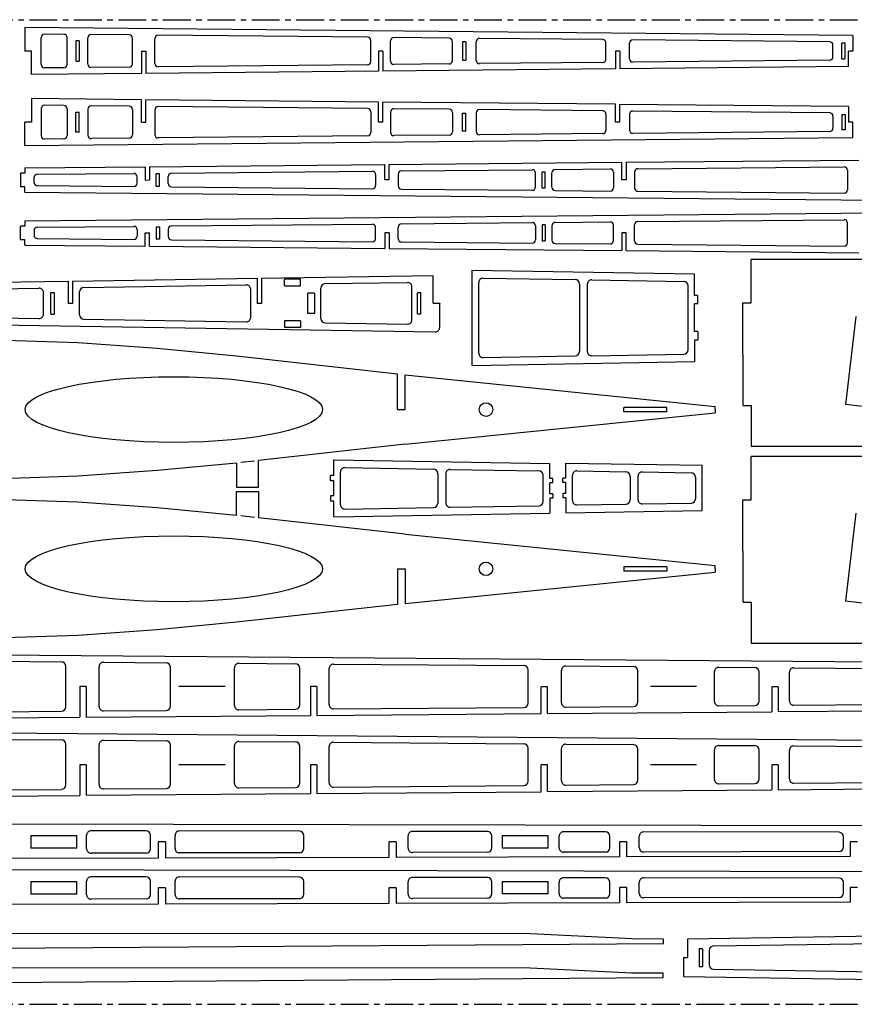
# Model space of a CAD drawing. Header units: millimetres. Extents: x 0 to 1000, y 0 to 450.
# Tile 2 of 3: x 260 to 641, y 0 to 450. Entities that reach past the tile are written whole.
import ezdxf

# ---------------------------------------------------------------- set-up
doc = ezdxf.new("R2010")
doc.units = ezdxf.units.MM
doc.linetypes.add('CENTERX2', pattern=[20.32, 12.7, -2.54, 2.54, -2.54])

msp = doc.modelspace()

# ---------------------------------------------------------------- linework, layer by layer
at = {"color": 7, "linetype": 'CENTERX2'}
for p, q in [((0, 450), (1000, 450)), ((0, 0), (1000, 0))]:
    msp.add_line(p, q, dxfattribs=at)
at = {"color": 7, "linetype": 'Continuous'}
for p, q in [((640.43, 442.79), (262.08, 446.48)), ((262.08, 446.48), (262.08, 435.68)), ((269.47, 429.47), (269.47, 441.89)), ((279.83, 443.3), (270.99, 443.39)), ((281.32, 429.56), (281.32, 441.8)), ((290.86, 429.68), (290.86, 441.68)), ((309.72, 443.01), (292.38, 443.18)), ((311.2, 429.85), (311.2, 441.51)), ((321.47, 429.98), (321.47, 441.38)), ((418.67, 441.95), (322.99, 442.88)), ((455.92, 441.59), (430.68, 441.84)), ((526.11, 440.91), (469.84, 441.45)), ((640.43, 442.79), (640.43, 435.68)), ((285.34, 440.31), (285.34, 431.05)), ((286.84, 440.31), (285.34, 440.31)), ((286.84, 440.31), (286.84, 431.05)), ((420.15, 430.91), (420.15, 440.45)), ((429.17, 431.02), (429.17, 440.34)), ((457.4, 431.27), (457.4, 440.09)), ((462.11, 439.82), (462.11, 431.54)), ((463.61, 439.82), (462.11, 439.82)), ((463.61, 439.82), (463.61, 431.54)), ((468.32, 431.41), (468.32, 439.95)), ((527.6, 431.95), (527.6, 439.41)), ((538.37, 432.09), (538.37, 439.27)), ((629.86, 439.9), (539.88, 440.77)), ((631.35, 432.96), (631.35, 438.4)), ((635.39, 432.12), (635.39, 439.24)), ((636.89, 439.24), (635.39, 439.24)), ((636.89, 432.12), (636.89, 439.24)), ((265.05, 435.68), (262.08, 435.68)), ((265.05, 424.91), (265.05, 435.68)), ((315.34, 435.68), (315.34, 425.4)), ((315.34, 435.68), (317.34, 435.68)), ((317.34, 435.68), (317.34, 425.42)), ((423.66, 435.68), (423.66, 426.46)), ((425.66, 435.68), (423.66, 435.68)), ((425.66, 435.68), (425.66, 426.48)), ((533.98, 435.68), (531.98, 435.68)), ((531.98, 435.68), (531.98, 427.51)), ((533.98, 435.68), (533.98, 427.53)), ((635.39, 432.12), (636.89, 432.12)), ((638.43, 428.55), (638.43, 435.68)), ((640.43, 435.68), (638.43, 435.68)), ((279.83, 428.06), (270.99, 427.97)), ((285.34, 431.05), (286.84, 431.05)), ((309.72, 428.35), (292.38, 428.18)), ((418.67, 429.41), (322.99, 428.48)), ((531.98, 427.51), (425.66, 426.48)), ((455.92, 429.77), (430.68, 429.52)), ((462.11, 431.54), (463.61, 431.54)), ((526.11, 430.45), (469.84, 429.91)), ((638.43, 428.55), (533.98, 427.53)), ((629.86, 431.46), (539.88, 430.59)), ((315.34, 425.4), (265.05, 424.91)), ((423.66, 426.46), (317.34, 425.42)), ((315.34, 413.43), (265.05, 413.92)), ((265.05, 413.92), (265.05, 403.15)), ((279.83, 410.78), (270.99, 410.86)), ((309.72, 410.48), (292.38, 410.65)), ((315.34, 403.15), (315.34, 413.43)), ((317.34, 403.15), (317.34, 413.41)), ((423.66, 412.38), (317.34, 413.41)), ((418.67, 409.42), (322.99, 410.36)), ((423.66, 403.15), (423.66, 412.38)), ((531.98, 411.32), (425.66, 412.36)), ((425.66, 403.15), (425.66, 412.36)), ((531.98, 403.15), (531.98, 411.32)), ((638.43, 410.29), (533.98, 411.3)), ((533.98, 403.15), (533.98, 411.3)), ((638.43, 410.29), (638.43, 403.15)), ((269.47, 409.36), (269.47, 396.94)), ((281.32, 409.28), (281.32, 397.03)), ((285.34, 407.78), (286.84, 407.78)), ((285.34, 398.52), (285.34, 407.78)), ((286.84, 398.52), (286.84, 407.78)), ((290.86, 409.15), (290.86, 397.15)), ((311.2, 408.98), (311.2, 397.32)), ((321.47, 408.86), (321.47, 397.45)), ((420.15, 407.92), (420.15, 398.38)), ((429.17, 407.81), (429.17, 398.5)), ((455.92, 409.06), (430.68, 409.31)), ((457.4, 407.56), (457.4, 398.74)), ((462.11, 407.29), (463.61, 407.29)), ((462.11, 399.01), (462.11, 407.29)), ((463.61, 399.01), (463.61, 407.29)), ((468.32, 407.43), (468.32, 398.88)), ((526.11, 408.38), (469.84, 408.93)), ((527.6, 406.88), (527.6, 399.42)), ((538.37, 406.75), (538.37, 399.56)), ((629.86, 407.37), (539.88, 408.25)), ((631.35, 405.87), (631.35, 400.43)), ((635.39, 406.71), (636.89, 406.71)), ((635.39, 406.71), (635.39, 399.59)), ((636.89, 406.71), (636.89, 399.59)), ((262.08, 392.36), (262.08, 403.15)), ((265.05, 403.15), (262.08, 403.15)), ((315.34, 403.15), (317.34, 403.15)), ((425.66, 403.15), (423.66, 403.15)), ((533.98, 403.15), (531.98, 403.15)), ((640.43, 403.15), (638.43, 403.15)), ((640.43, 396.04), (640.43, 403.15)), ((640.43, 396.04), (262.08, 392.36)), ((286.84, 398.52), (285.34, 398.52)), ((418.67, 396.88), (322.99, 395.95)), ((455.92, 397.24), (430.68, 397)), ((463.61, 399.01), (462.11, 399.01)), ((526.11, 397.93), (469.84, 397.38)), ((629.86, 398.93), (539.88, 398.06)), ((636.89, 399.59), (635.39, 399.59)), ((279.83, 395.53), (270.99, 395.44)), ((309.72, 395.82), (292.38, 395.65)), ((262.08, 382.27), (317.06, 382.79)), ((317.06, 382.79), (317.06, 376.73)), ((319.06, 382.81), (426.51, 383.82)), ((319.06, 382.81), (319.06, 376.74)), ((426.51, 376.74), (426.51, 383.82)), ((428.51, 383.83), (534.84, 384.83)), ((428.51, 376.74), (428.51, 383.83)), ((534.84, 376.74), (534.84, 384.83)), ((536.84, 384.85), (643.16, 385.85)), ((536.84, 384.85), (536.84, 376.74)), ((542.11, 381.9), (636.47, 382.78)), ((262.08, 379.83), (260.05, 379.83)), ((260.05, 379.83), (260.05, 373.65)), ((262.08, 382.27), (262.08, 379.83)), ((267.72, 379.33), (311.84, 379.74)), ((313.35, 375.23), (313.35, 378.24)), ((322.11, 373.92), (322.11, 379.55)), ((323.61, 379.55), (322.11, 379.55)), ((323.61, 373.92), (323.61, 379.55)), ((327.56, 375.07), (327.56, 378.4)), ((329.05, 379.9), (420.81, 380.76)), ((422.32, 379.26), (422.32, 374.21)), ((432.71, 379.39), (432.71, 374.09)), ((434.19, 380.89), (493.86, 381.45)), ((495.37, 373.53), (495.37, 379.95)), ((498.38, 380.42), (499.88, 380.42)), ((498.38, 373.06), (498.38, 380.42)), ((499.88, 373.06), (499.88, 380.42)), ((502.9, 373.43), (502.9, 380.04)), ((504.38, 381.54), (529.53, 381.78)), ((531.05, 380.28), (531.05, 373.19)), ((540.62, 380.4), (540.62, 373.07)), ((637.98, 381.28), (637.98, 372.19)), ((262.08, 373.65), (260.05, 373.65)), ((262.08, 371.2), (262.08, 373.65)), ((266.24, 375.65), (266.24, 377.83)), ((267.72, 374.15), (311.84, 373.73)), ((317.06, 376.73), (319.06, 376.74)), ((322.11, 373.92), (323.61, 373.92)), ((329.05, 373.57), (420.81, 372.71)), ((428.51, 376.74), (426.51, 376.74)), ((536.84, 376.74), (534.84, 376.74)), ((262.08, 371.2), (685.04, 367.23)), ((434.19, 372.59), (493.86, 372.03)), ((499.88, 373.06), (498.38, 373.06)), ((504.38, 371.93), (529.53, 371.69)), ((542.11, 371.57), (636.47, 370.69)), ((262.08, 358.09), (685.04, 362.05)), ((260.05, 349.46), (260.05, 355.64)), ((262.08, 355.64), (260.05, 355.64)), ((262.08, 358.09), (262.08, 355.64)), ((267.72, 355.14), (311.84, 355.55)), ((329.05, 355.72), (420.81, 356.58)), ((434.19, 356.7), (493.86, 357.26)), ((495.37, 355.76), (495.37, 349.34)), ((498.38, 356.23), (498.38, 348.87)), ((499.88, 356.23), (498.38, 356.23)), ((499.88, 356.23), (499.88, 348.87)), ((502.9, 355.86), (502.9, 349.24)), ((504.38, 357.36), (529.53, 357.6)), ((531.05, 349.01), (531.05, 356.1)), ((540.62, 348.89), (540.62, 356.21)), ((542.11, 357.71), (636.47, 358.6)), ((637.98, 348.01), (637.98, 357.1)), ((266.24, 353.64), (266.24, 351.46)), ((313.35, 354.05), (313.35, 351.05)), ((317.06, 352.56), (319.06, 352.55)), ((317.06, 346.5), (317.06, 352.56)), ((319.06, 346.48), (319.06, 352.55)), ((322.11, 355.37), (323.61, 355.37)), ((322.11, 355.37), (322.11, 349.74)), ((323.61, 355.37), (323.61, 349.74)), ((327.56, 354.22), (327.56, 350.89)), ((422.32, 350.03), (422.32, 355.08)), ((428.51, 352.55), (426.51, 352.55)), ((426.51, 352.55), (426.51, 345.47)), ((428.51, 352.55), (428.51, 345.45)), ((432.71, 349.9), (432.71, 355.2)), ((536.84, 352.55), (534.84, 352.55)), ((534.84, 352.55), (534.84, 344.46)), ((536.84, 344.44), (536.84, 352.55)), ((262.08, 349.46), (260.05, 349.46)), ((262.08, 347.01), (262.08, 349.46)), ((262.08, 347.01), (317.06, 346.5)), ((267.72, 349.96), (311.84, 349.55)), ((323.61, 349.74), (322.11, 349.74)), ((329.05, 349.39), (420.81, 348.53)), ((434.19, 348.4), (493.86, 347.84)), ((498.38, 348.87), (499.88, 348.87)), ((504.38, 347.74), (529.53, 347.51)), ((542.11, 347.39), (636.47, 346.51)), ((319.06, 346.48), (426.51, 345.47)), ((428.51, 345.45), (534.84, 344.46)), ((536.84, 344.44), (643.16, 343.44)), ((695.68, 340.37), (593.98, 340.37)), ((593.98, 320.57), (593.98, 340.37)), ((370.15, 331.91), (448.68, 333.14)), ((448.68, 320.38), (448.68, 333.14)), ((466.44, 335.48), (568.12, 333.8)), ((466.44, 292.03), (466.44, 335.48)), ((568.12, 323.93), (568.12, 333.8)), ((184.33, 329), (281.85, 330.53)), ((281.85, 330.53), (281.85, 320.24)), ((283.85, 330.56), (368.15, 331.88)), ((283.85, 330.56), (283.85, 320.24)), ((288.97, 327.64), (363.19, 328.8)), ((368.15, 331.88), (368.15, 320.24)), ((370.15, 331.91), (370.15, 320.24)), ((380.72, 328.38), (380.72, 331.38)), ((388.02, 331.38), (380.72, 331.38)), ((388.02, 328.38), (388.02, 331.38)), ((399.23, 329.36), (436.84, 329.95)), ((469.44, 297.61), (469.44, 329.9)), ((471.47, 331.9), (513.51, 331.2)), ((515.48, 329.2), (515.48, 298.31)), ((519.08, 329.08), (519.08, 298.43)), ((521.11, 331.08), (563.16, 330.38)), ((189.26, 326.08), (268.49, 327.32)), ((270.52, 315.43), (270.52, 325.32)), ((273.87, 315.46), (273.87, 325.29)), ((273.87, 325.29), (275.38, 325.29)), ((275.38, 325.29), (275.38, 315.46)), ((287, 315.11), (287, 325.64)), ((365.23, 313.95), (365.23, 326.8)), ((380.72, 328.38), (388.02, 328.38)), ((394.43, 325.05), (391.4, 325.05)), ((391.4, 315.7), (391.4, 325.05)), ((394.43, 325.05), (394.43, 315.7)), ((397.26, 313.39), (397.26, 327.36)), ((438.88, 312.8), (438.88, 327.95)), ((441.53, 315.56), (441.53, 325.19)), ((443.03, 325.19), (441.53, 325.19)), ((443.03, 315.56), (443.03, 325.19)), ((565.12, 299.13), (565.12, 328.38)), ((283.85, 320.24), (281.85, 320.24)), ((370.15, 320.24), (368.15, 320.24)), ((448.68, 320.38), (451.61, 320.38)), ((451.61, 320.38), (451.61, 320.24)), ((451.61, 309.34), (451.61, 320.24)), ((569.57, 323.93), (568.12, 323.93)), ((568.12, 307.42), (568.12, 320.09)), ((569.57, 320.09), (568.12, 320.09)), ((569.57, 320.09), (569.57, 323.93)), ((590.11, 320.57), (593.98, 320.57)), ((590.31, 273.72), (590.11, 320.57)), ((273.87, 315.46), (275.38, 315.46)), ((394.43, 315.7), (391.4, 315.7)), ((441.53, 315.56), (443.03, 315.56)), ((48.06, 313.62), (449.58, 307.34)), ((189.26, 314.67), (268.49, 313.43)), ((288.97, 313.11), (363.19, 311.95)), ((380.72, 312.38), (380.72, 309.38)), ((388.02, 312.38), (380.72, 312.38)), ((388.02, 312.38), (388.02, 309.38)), ((399.23, 311.39), (436.84, 310.8)), ((641.78, 314.4), (637.11, 274.17)), ((388.02, 309.38), (380.72, 309.38)), ((569.57, 307.42), (568.12, 307.42)), ((569.57, 307.42), (569.57, 303.58)), ((568.12, 303.58), (568.12, 293.71)), ((569.57, 303.58), (568.12, 303.58)), ((521.11, 296.43), (563.16, 297.13)), ((432.33, 288.03), (358.8, 296.22)), ((466.44, 292.03), (568.12, 293.71)), ((471.47, 295.61), (513.51, 296.31)), ((432.33, 271.79), (432.33, 288.03)), ((435.88, 271.79), (435.88, 287.64)), ((435.88, 287.64), (577.45, 273.29)), ((432.33, 271.79), (435.88, 271.79)), ((435.88, 255.95), (577.45, 270.29)), ((535.76, 270.81), (535.76, 272.81)), ((555.36, 272.81), (535.76, 272.81)), ((555.36, 270.81), (535.76, 270.81)), ((555.36, 270.81), (555.36, 272.81)), ((577.45, 271.79), (577.45, 273.29)), ((577.45, 271.79), (577.45, 270.29)), ((590.31, 273.72), (593.96, 273.72)), ((593.96, 273.72), (593.96, 255.04)), ((657.48, 271.81), (637.11, 274.17)), ((435.88, 255.95), (368.79, 248.48)), ((593.96, 255.04), (695.68, 255.04)), ((366.91, 248.27), (360.71, 247.58)), ((368.79, 236.4), (368.79, 248.48)), ((403.23, 248.86), (501.93, 247.23)), ((403.23, 241.62), (403.23, 248.86)), ((695.68, 250.43), (593.98, 250.43)), ((593.98, 230.63), (593.98, 250.43)), ((358.79, 247.37), (358.79, 236.4)), ((406.23, 228.34), (406.23, 243.28)), ((408.26, 245.28), (448.82, 244.61)), ((456.42, 244.48), (496.97, 243.81)), ((501.93, 240.27), (501.93, 247.23)), ((509.27, 240.47), (509.27, 247.37)), ((509.27, 247.37), (571.56, 246.34)), ((514.3, 243.79), (536.65, 243.42)), ((544.25, 243.29), (566.59, 242.92)), ((571.56, 225.67), (571.56, 246.34)), ((401.78, 239.25), (401.78, 241.62)), ((403.23, 241.62), (401.78, 241.62)), ((403.23, 239.25), (401.78, 239.25)), ((403.23, 232.37), (403.23, 239.25)), ((450.78, 242.61), (450.78, 229.02)), ((454.38, 242.48), (454.38, 229.14)), ((498.93, 229.81), (498.93, 241.81)), ((503.38, 240.27), (501.93, 240.27)), ((503.38, 238.31), (503.38, 240.27)), ((507.82, 238.51), (507.82, 240.47)), ((509.27, 240.47), (507.82, 240.47)), ((509.27, 238.51), (507.82, 238.51)), ((509.27, 233.5), (509.27, 238.51)), ((512.27, 230.22), (512.27, 241.79)), ((538.61, 241.42), (538.61, 230.59)), ((542.21, 241.29), (542.21, 230.72)), ((568.56, 240.92), (568.56, 231.09)), ((358.79, 236.4), (368.79, 236.4)), ((358.79, 234.42), (368.79, 234.42)), ((358.79, 223.44), (358.79, 234.42)), ((368.79, 234.42), (368.79, 222.33)), ((501.93, 233.31), (501.93, 238.31)), ((503.38, 238.31), (501.93, 238.31)), ((403.23, 232.37), (401.78, 232.37)), ((401.78, 232.37), (401.78, 230)), ((403.23, 230), (401.78, 230)), ((403.23, 222.76), (403.23, 230)), ((503.38, 233.31), (501.93, 233.31)), ((501.93, 231.35), (501.93, 224.4)), ((503.38, 231.35), (501.93, 231.35)), ((503.38, 233.31), (503.38, 231.35)), ((509.27, 233.5), (507.82, 233.5)), ((507.82, 233.5), (507.82, 231.55)), ((509.27, 231.55), (507.82, 231.55)), ((509.27, 231.55), (509.27, 224.64)), ((590.11, 230.63), (593.98, 230.63)), ((590.31, 183.78), (590.11, 230.63)), ((408.26, 226.34), (448.82, 227.02)), ((456.42, 227.14), (496.97, 227.81)), ((509.27, 224.64), (571.56, 225.67)), ((514.3, 228.22), (536.65, 228.59)), ((544.25, 228.72), (566.59, 229.09)), ((366.91, 222.54), (360.71, 223.23)), ((435.88, 214.87), (368.79, 222.33)), ((403.23, 222.76), (501.93, 224.4)), ((641.78, 224.46), (637.11, 184.23)), ((435.88, 214.87), (577.45, 200.53)), ((432.33, 199.02), (435.88, 199.02)), ((432.33, 199.02), (432.33, 182.78)), ((435.88, 199.02), (435.88, 183.18)), ((555.36, 200.01), (535.76, 200.01)), ((535.76, 200.01), (535.76, 198.01)), ((555.36, 198.01), (535.76, 198.01)), ((555.36, 200.01), (555.36, 198.01)), ((577.45, 199.03), (577.45, 200.53)), ((577.45, 199.03), (577.45, 197.53)), ((435.88, 183.18), (577.45, 197.53)), ((432.33, 182.78), (358.8, 174.6)), ((590.31, 183.78), (593.96, 183.78)), ((593.96, 183.78), (593.96, 165.1)), ((657.48, 181.87), (637.11, 184.23)), ((593.96, 165.1), (695.68, 165.1)), ((73.64, 161.2), (985.28, 153.7)), ((192.88, 157.22), (278.71, 156.52)), ((280.69, 135.94), (280.69, 154.52)), ((295.94, 136.1), (295.94, 154.36)), ((297.96, 156.36), (326.61, 156.12)), ((328.6, 136.34), (328.6, 154.12)), ((357.8, 136.61), (357.8, 153.85)), ((359.82, 155.85), (385.71, 155.64)), ((387.69, 136.82), (387.69, 153.64)), ((401.06, 136.97), (401.06, 153.49)), ((403.08, 155.49), (490.06, 154.78)), ((509.27, 154.62), (540.18, 154.36)), ((579.22, 154.04), (595.59, 153.91)), ((613.44, 153.76), (702.24, 153.03)), ((492.04, 137.68), (492.04, 152.78)), ((507.25, 137.84), (507.25, 152.62)), ((542.17, 138.09), (542.17, 152.36)), ((577.2, 138.42), (577.2, 152.04)), ((597.57, 138.55), (597.57, 151.91)), ((611.42, 138.7), (611.42, 151.76)), ((287.08, 145.19), (287.08, 131.18)), ((290.11, 145.19), (287.08, 145.19)), ((290.11, 145.19), (290.11, 131.21)), ((353.5, 145.21), (332.45, 145.21)), ((392.5, 145.18), (392.5, 132.03)), ((395.52, 145.18), (392.5, 145.18)), ((395.52, 145.18), (395.52, 132.05)), ((497.92, 132.88), (497.92, 145.16)), ((500.94, 145.16), (497.92, 145.16)), ((500.94, 132.9), (500.94, 145.16)), ((569, 145.18), (547.91, 145.18)), ((603.34, 145.14), (603.34, 133.72)), ((606.36, 145.14), (603.34, 145.14)), ((606.36, 145.14), (606.36, 133.75)), ((403.08, 134.97), (490.06, 135.68)), ((509.27, 135.84), (540.18, 136.09)), ((579.22, 136.42), (595.59, 136.55)), ((613.44, 136.7), (702.24, 137.43)), ((184.69, 130.36), (287.08, 131.18)), ((192.88, 133.24), (278.71, 133.94)), ((290.11, 131.21), (392.5, 132.03)), ((297.96, 134.1), (326.61, 134.34)), ((359.82, 134.61), (385.71, 134.82)), ((395.52, 132.05), (497.92, 132.88)), ((500.94, 132.9), (603.34, 133.72)), ((606.36, 133.75), (708.76, 134.57)), ((73.64, 125.51), (985.28, 118.01)), ((192.88, 121.53), (278.71, 120.82)), ((280.69, 100.25), (280.69, 118.82)), ((295.94, 100.41), (295.94, 118.66)), ((297.96, 120.66), (326.61, 120.43)), ((328.6, 100.64), (328.6, 118.43)), ((357.8, 100.91), (357.8, 118.15)), ((359.82, 120.15), (385.71, 119.94)), ((387.69, 101.13), (387.69, 117.94)), ((401.06, 101.27), (401.06, 117.8)), ((403.08, 119.8), (490.06, 119.08)), ((492.04, 101.99), (492.04, 117.08)), ((509.27, 118.92), (540.18, 118.67)), ((579.22, 118.35), (595.59, 118.21)), ((613.44, 118.07), (702.24, 117.34)), ((507.25, 102.15), (507.25, 116.92)), ((542.17, 102.4), (542.17, 116.67)), ((577.2, 102.72), (577.2, 116.35)), ((597.57, 102.86), (597.57, 116.21)), ((611.42, 103), (611.42, 116.07)), ((287.08, 109.5), (287.08, 95.49)), ((290.11, 109.49), (287.08, 109.5)), ((290.11, 109.49), (290.11, 95.51)), ((353.5, 109.52), (332.45, 109.52)), ((392.5, 109.48), (392.5, 96.34)), ((395.52, 109.48), (392.5, 109.48)), ((395.52, 109.48), (395.52, 96.36)), ((497.92, 97.18), (497.92, 109.47)), ((500.94, 109.47), (497.92, 109.47)), ((500.94, 97.21), (500.94, 109.47)), ((569, 109.49), (547.91, 109.49)), ((603.34, 109.45), (603.34, 98.03)), ((606.36, 109.45), (603.34, 109.45)), ((606.36, 109.45), (606.36, 98.05)), ((359.82, 98.91), (385.71, 99.13)), ((403.08, 99.27), (490.06, 99.99)), ((509.27, 100.15), (540.18, 100.4)), ((579.22, 100.72), (595.59, 100.86)), ((613.44, 101), (702.24, 101.73)), ((184.69, 94.67), (287.08, 95.49)), ((192.88, 97.54), (278.71, 98.25)), ((290.11, 95.51), (392.5, 96.34)), ((297.96, 98.41), (326.61, 98.64)), ((395.52, 96.36), (497.92, 97.18)), ((500.94, 97.21), (603.34, 98.03)), ((606.36, 98.05), (708.76, 98.87)), ((963.45, 80.92), (7.65, 82.89)), ((264.75, 77.2), (285.75, 77.2)), ((264.75, 77.2), (264.75, 71.4)), ((285.75, 71.4), (285.75, 77.2)), ((290.27, 71.08), (290.27, 77.3)), ((317.39, 79.25), (292.27, 79.3)), ((319.39, 71.13), (319.39, 77.25)), ((330.65, 71.17), (330.65, 77.22)), ((387.54, 79.11), (332.65, 79.22)), ((389.53, 71.28), (389.53, 77.11)), ((437.15, 71.39), (437.15, 77)), ((473.43, 78.93), (439.16, 79)), ((475.42, 71.46), (475.42, 76.93)), ((480.24, 77.18), (480.24, 71.42)), ((480.24, 77.18), (501.24, 77.18)), ((501.24, 71.42), (501.24, 77.18)), ((506.2, 71.53), (506.2, 76.86)), ((527.41, 78.82), (508.21, 78.86)), ((529.41, 71.57), (529.41, 76.82)), ((542.85, 71.6), (542.85, 76.78)), ((634.13, 78.6), (544.85, 78.78)), ((636.12, 71.79), (636.12, 76.6)), ((322.99, 74.3), (322.99, 66.83)), ((326.36, 74.3), (322.99, 74.3)), ((326.36, 74.3), (326.36, 66.84)), ((428.38, 74.3), (428.38, 67.09)), ((431.78, 74.3), (428.38, 74.3)), ((431.78, 74.3), (431.78, 67.1)), ((537.21, 74.31), (533.82, 74.31)), ((533.82, 74.31), (533.82, 67.35)), ((537.21, 67.36), (537.21, 74.31)), ((642.62, 74.31), (639.26, 74.31)), ((639.26, 74.31), (639.26, 67.62)), ((285.75, 71.4), (264.75, 71.4)), ((317.39, 69.13), (292.27, 69.08)), ((387.54, 69.28), (332.65, 69.17)), ((473.43, 69.46), (439.16, 69.39)), ((501.24, 71.42), (480.24, 71.42)), ((527.41, 69.57), (508.21, 69.53)), ((639.26, 67.62), (537.21, 67.36)), ((634.13, 69.79), (544.85, 69.6)), ((322.99, 66.83), (220.94, 66.57)), ((428.38, 67.09), (326.36, 66.84)), ((533.82, 67.35), (431.78, 67.1)), ((963.45, 59.92), (7.65, 61.89)), ((264.75, 56.2), (285.75, 56.2)), ((264.75, 56.2), (264.75, 50.4)), ((285.75, 50.4), (285.75, 56.2)), ((290.27, 50.08), (290.27, 56.3)), ((317.39, 58.25), (292.27, 58.3)), ((319.39, 50.13), (319.39, 56.25)), ((330.65, 50.17), (330.65, 56.22)), ((387.54, 58.11), (332.65, 58.22)), ((389.53, 50.28), (389.53, 56.11)), ((437.15, 50.39), (437.15, 56)), ((473.43, 57.93), (439.16, 58)), ((475.42, 50.46), (475.42, 55.93)), ((480.24, 56.18), (480.24, 50.42)), ((480.24, 56.18), (501.24, 56.18)), ((501.24, 50.42), (501.24, 56.18)), ((506.2, 50.53), (506.2, 55.86)), ((527.41, 57.82), (508.21, 57.86)), ((529.41, 50.57), (529.41, 55.82)), ((542.85, 50.6), (542.85, 55.78)), ((634.13, 57.6), (544.85, 57.78)), ((636.12, 50.79), (636.12, 55.6)), ((285.75, 50.4), (264.75, 50.4)), ((322.99, 53.3), (322.99, 45.83)), ((326.36, 53.3), (322.99, 53.3)), ((326.36, 53.3), (326.36, 45.84)), ((428.38, 53.3), (428.38, 46.09)), ((431.78, 53.3), (428.38, 53.3)), ((431.78, 53.3), (431.78, 46.1)), ((501.24, 50.42), (480.24, 50.42)), ((537.21, 53.31), (533.82, 53.31)), ((533.82, 53.31), (533.82, 46.35)), ((537.21, 46.36), (537.21, 53.31)), ((642.62, 53.31), (639.26, 53.31)), ((639.26, 53.31), (639.26, 46.62)), ((322.99, 45.83), (220.94, 45.57)), ((317.39, 48.13), (292.27, 48.08)), ((428.38, 46.09), (326.36, 45.84)), ((387.54, 48.28), (332.65, 48.17)), ((533.82, 46.35), (431.78, 46.1)), ((473.43, 48.46), (439.16, 48.39)), ((527.41, 48.57), (508.21, 48.53)), ((639.26, 46.62), (537.21, 46.36)), ((634.13, 48.79), (544.85, 48.6)), ((490.11, 32.34), (10.76, 31.93)), ((539.6, 29.87), (490.11, 32.34)), ((7.12, 23.87), (489.64, 27.37)), ((489.64, 27.37), (553.93, 27.84)), ((553.92, 29.84), (539.6, 29.87)), ((553.93, 27.84), (553.92, 29.84)), ((565.04, 29.99), (659.54, 31.41)), ((565.04, 21.34), (565.04, 29.99)), ((576.75, 26.66), (654, 27.82)), ((570.22, 25.38), (570.22, 17.3)), ((571.72, 25.38), (570.22, 25.38)), ((571.72, 25.38), (571.72, 17.3)), ((574.78, 24.66), (574.78, 18.01)), ((563.04, 21.34), (565.04, 21.34)), ((563.04, 21.34), (563.04, 12.72)), ((489.96, 16.69), (10.61, 16.28)), ((539.45, 14.22), (489.96, 16.69)), ((553.77, 14.19), (539.45, 14.22)), ((553.78, 12.19), (553.77, 14.19)), ((570.22, 17.3), (571.72, 17.3)), ((576.75, 16.01), (654, 14.85)), ((6.97, 8.22), (489.49, 11.72)), ((489.49, 11.72), (553.78, 12.19)), ((563.04, 12.72), (748.44, 9.94))]:
    msp.add_line(p, q, dxfattribs=at)
at = {"color": 7, "linetype": 'Continuous', "flags": 128}
for points in [[(358.8, 296.22), (322.55, 299.65), (286.25, 302.27), (229.1, 304.13)], [(358.79, 247.37), (322.54, 243.94), (286.25, 241.32), (229.09, 239.46)], [(358.79, 223.44), (322.54, 226.87), (286.25, 229.49), (229.09, 231.35)], [(358.8, 174.6), (322.55, 171.16), (286.25, 168.54), (229.1, 166.68)]]:
    msp.add_lwpolyline(points, dxfattribs=at)
at = {"color": 7, "linetype": 'Continuous'}
for centre in [(472.79, 271.81), (472.79, 199.01)]:
    msp.add_circle(centre, 3.1, dxfattribs=at)
for centre, radius, start, end in [((270.97, 441.89), 1.5, 89.4425, 180), ((279.82, 441.8), 1.5, 360, 89.4425), ((292.36, 441.68), 1.5, 89.4425, 180), ((309.7, 441.51), 1.5, 0, 89.4425), ((322.97, 441.38), 1.5, 89.4425, 180), ((418.65, 440.45), 1.5, 0, 89.4425), ((430.67, 440.34), 1.5, 89.4425, 180), ((455.9, 440.09), 1.5, 0, 89.4425), ((469.82, 439.95), 1.5, 89.4425, 180), ((526.1, 439.41), 1.5, 0, 89.4425), ((539.87, 439.27), 1.5, 89.4425, 180), ((629.85, 438.4), 1.5, 0, 89.4425), ((539.87, 432.09), 1.5, 180, 270.5575), ((629.85, 432.96), 1.5, 270.5575, 0), ((270.97, 429.47), 1.5, 180, 270.5575), ((279.82, 429.56), 1.5, 270.5575, 0), ((292.36, 429.68), 1.5, 180, 270.5575), ((309.7, 429.85), 1.5, 270.5575, 0), ((322.97, 429.98), 1.5, 180, 270.5575), ((418.65, 430.91), 1.5, 270.5575, 0), ((430.67, 431.02), 1.5, 180, 270.5575), ((455.9, 431.27), 1.5, 270.5575, 0), ((469.82, 431.41), 1.5, 180, 270.5575), ((526.1, 431.95), 1.5, 270.5575, 0), ((270.97, 409.36), 1.5, 89.4425, 180), ((279.82, 409.28), 1.5, 0, 89.4425), ((292.36, 409.15), 1.5, 89.4425, 180), ((309.7, 408.98), 1.5, 360, 89.4425), ((322.97, 408.86), 1.5, 89.4425, 180), ((418.65, 407.92), 1.5, 360, 89.4425), ((430.67, 407.81), 1.5, 89.4425, 180), ((455.9, 407.56), 1.5, 360, 89.4425), ((469.82, 407.43), 1.5, 89.4425, 180), ((526.1, 406.88), 1.5, 0, 89.4425), ((539.87, 406.75), 1.5, 89.4425, 180), ((629.85, 405.87), 1.5, 360, 89.4425), ((270.97, 396.94), 1.5, 180, 270.5575), ((279.82, 397.03), 1.5, 270.5575, 0), ((292.36, 397.15), 1.5, 180, 270.5575), ((309.7, 397.32), 1.5, 270.5575, 0), ((322.97, 397.45), 1.5, 180, 270.5575), ((418.65, 398.38), 1.5, 270.5575, 360), ((430.67, 398.5), 1.5, 180, 270.5575), ((455.9, 398.74), 1.5, 270.5575, 360), ((469.82, 398.88), 1.5, 180, 270.5575), ((526.1, 399.42), 1.5, 270.5575, 0), ((539.87, 399.56), 1.5, 180, 270.5575), ((629.85, 400.43), 1.5, 270.5575, 360), ((636.48, 381.28), 1.5, 360, 90.5373), ((267.74, 377.83), 1.5, 90.5373, 180), ((311.85, 378.24), 1.5, 0, 90.5373), ((329.06, 378.4), 1.5, 90.5373, 180), ((420.82, 379.26), 1.5, 360, 90.5373), ((434.21, 379.39), 1.5, 90.5373, 180), ((493.87, 379.95), 1.5, 360, 90.5373), ((504.4, 380.04), 1.5, 90.5373, 180), ((529.55, 380.28), 1.5, 0, 90.5373), ((542.12, 380.4), 1.5, 90.5373, 180), ((267.74, 375.65), 1.5, 180, 269.4627), ((311.85, 375.23), 1.5, 269.4627, 0), ((329.06, 375.07), 1.5, 180, 269.4627), ((420.82, 374.21), 1.5, 269.4627, 0), ((434.21, 374.09), 1.5, 180, 269.4627), ((493.87, 373.53), 1.5, 269.4627, 360), ((504.4, 373.43), 1.5, 180, 269.4627), ((529.55, 373.19), 1.5, 269.4627, 0), ((542.12, 373.07), 1.5, 180, 269.4627), ((636.48, 372.19), 1.5, 269.4627, 360), ((311.85, 354.05), 1.5, 360, 90.5373), ((329.06, 354.22), 1.5, 90.5373, 180), ((420.82, 355.08), 1.5, 360, 90.5373), ((434.21, 355.2), 1.5, 90.5373, 180), ((493.87, 355.76), 1.5, 0, 90.5373), ((504.4, 355.86), 1.5, 90.5373, 180), ((529.55, 356.1), 1.5, 360, 90.5373), ((542.12, 356.21), 1.5, 90.5373, 180), ((636.48, 357.1), 1.5, 0, 90.5373), ((267.74, 353.64), 1.5, 90.5373, 180), ((267.74, 351.46), 1.5, 180, 269.4627), ((311.85, 351.05), 1.5, 269.4627, 360), ((329.06, 350.89), 1.5, 180, 269.4627), ((420.82, 350.03), 1.5, 269.4627, 0), ((434.21, 349.9), 1.5, 180, 269.4627), ((493.87, 349.34), 1.5, 269.4627, 0), ((504.4, 349.24), 1.5, 180, 269.4627), ((529.55, 349.01), 1.5, 269.4627, 360), ((542.12, 348.89), 1.5, 180, 269.4627), ((636.48, 348.01), 1.5, 269.4627, 0), ((363.23, 326.8), 2, 360, 90.8963), ((399.26, 327.36), 2, 90.8963, 180), ((436.88, 327.95), 2, 360, 90.8963), ((471.44, 329.9), 2, 89.0505, 179.9403), ((513.48, 329.2), 2, 360, 89.0505), ((521.08, 329.08), 2, 89.0505, 180), ((563.12, 328.38), 2, 360, 89.0505), ((268.52, 325.32), 2, 360, 90.8963), ((289, 325.64), 2, 90.8963, 180), ((268.52, 315.43), 2, 269.1037, 360), ((289, 315.11), 2, 180, 269.1037), ((363.23, 313.95), 2, 269.1037, 360), ((399.26, 313.39), 2, 180, 269.1037), ((436.88, 312.8), 2, 269.1037, 360), ((449.61, 309.34), 2, 269.1037, 359.9868), ((471.44, 297.61), 2, 180.0597, 270.9495), ((513.48, 298.31), 2, 270.9495, 0), ((521.08, 298.43), 2, 180, 270.9495), ((563.12, 299.13), 2, 270.9495, 0), ((408.23, 243.28), 2, 89.0505, 180), ((448.78, 242.61), 2, 0, 89.0505), ((456.38, 242.48), 2, 89.0505, 180), ((496.93, 241.81), 2, 360, 89.0505), ((514.27, 241.79), 2, 89.0505, 180), ((536.61, 241.42), 2, 0, 89.0505), ((544.21, 241.29), 2, 89.0505, 180), ((566.56, 240.92), 2, 0, 89.0505), ((496.93, 229.81), 2, 270.9495, 0), ((514.27, 230.22), 2, 180, 270.9495), ((536.61, 230.59), 2, 270.9495, 0), ((544.21, 230.72), 2, 180, 270.9495), ((566.56, 231.09), 2, 270.9495, 360), ((408.23, 228.34), 2, 180, 270.9495), ((448.78, 229.02), 2, 270.9495, 0), ((456.38, 229.14), 2, 180, 270.9495), ((278.69, 154.52), 2, 0, 89.5284), ((297.94, 154.36), 2, 89.5284, 180), ((326.6, 154.12), 2, 0, 89.5284), ((359.8, 153.85), 2, 89.5284, 180), ((385.69, 153.64), 2, 0, 89.5284), ((403.06, 153.49), 2, 89.5284, 180), ((490.04, 152.78), 2, 0, 89.5284), ((509.25, 152.62), 2, 89.5284, 180), ((540.17, 152.36), 2, 0, 89.5284), ((579.2, 152.04), 2, 89.5284, 180), ((595.57, 151.91), 2, 360, 89.5284), ((613.42, 151.76), 2, 89.5284, 180), ((278.69, 135.94), 2, 270.4716, 0), ((297.94, 136.1), 2, 180, 270.4716), ((326.6, 136.34), 2, 270.4716, 0), ((359.8, 136.61), 2, 180, 270.4716), ((385.69, 136.82), 2, 270.4716, 0), ((403.06, 136.97), 2, 180, 270.4716), ((490.04, 137.68), 2, 270.4716, 0), ((509.25, 137.84), 2, 180, 270.4716), ((540.17, 138.09), 2, 270.4716, 0), ((579.2, 138.42), 2, 180, 270.4716), ((595.57, 138.55), 2, 270.4716, 0), ((613.42, 138.7), 2, 180, 270.4716), ((278.69, 118.82), 2, 0, 89.5284), ((297.94, 118.66), 2, 89.5284, 180), ((326.6, 118.43), 2, 0, 89.5284), ((359.8, 118.15), 2, 89.5284, 180), ((385.69, 117.94), 2, 0, 89.5284), ((403.06, 117.8), 2, 89.5284, 180), ((490.04, 117.08), 2, 0, 89.5284), ((509.25, 116.92), 2, 89.5284, 180), ((540.17, 116.67), 2, 0, 89.5284), ((579.2, 116.35), 2, 89.5284, 180), ((595.57, 116.21), 2, 360, 89.5284), ((613.42, 116.07), 2, 89.5284, 180), ((278.69, 100.25), 2, 270.4716, 0), ((297.94, 100.41), 2, 180, 270.4716), ((326.6, 100.64), 2, 270.4716, 0), ((359.8, 100.91), 2, 180, 270.4716), ((385.69, 101.13), 2, 270.4716, 0), ((403.06, 101.27), 2, 180, 270.4716), ((490.04, 101.99), 2, 270.4716, 0), ((509.25, 102.15), 2, 180, 270.4716), ((540.17, 102.4), 2, 270.4716, 0), ((579.2, 102.72), 2, 180, 270.4716), ((595.57, 102.86), 2, 270.4716, 0), ((613.42, 103), 2, 180, 270.4716), ((292.27, 77.3), 2, 89.8817, 180), ((317.39, 77.25), 2, 0, 89.8817), ((332.65, 77.22), 2, 89.8817, 180), ((387.53, 77.11), 2, 0, 89.8817), ((439.15, 77), 2, 89.8817, 180), ((473.42, 76.93), 2, 0, 89.8817), ((508.2, 76.86), 2, 89.8817, 180), ((527.41, 76.82), 2, 0, 89.8817), ((544.85, 76.78), 2, 89.8817, 180), ((634.12, 76.6), 2, 0, 89.8817), ((292.27, 71.08), 2, 180, 270.1183), ((317.39, 71.13), 2, 270.1183, 0), ((332.65, 71.17), 2, 180, 270.1183), ((387.53, 71.28), 2, 270.1183, 0), ((439.15, 71.39), 2, 180, 270.1183), ((473.42, 71.46), 2, 270.1183, 0), ((508.2, 71.53), 2, 180, 270.1183), ((527.41, 71.57), 2, 270.1183, 0), ((544.85, 71.6), 2, 180, 270.1183), ((634.12, 71.79), 2, 270.1183, 0), ((292.27, 56.3), 2, 89.8817, 180), ((317.39, 56.25), 2, 0, 89.8817), ((332.65, 56.22), 2, 89.8817, 180), ((387.53, 56.11), 2, 0, 89.8817), ((439.15, 56), 2, 89.8817, 180), ((473.42, 55.93), 2, 0, 89.8817), ((508.2, 55.86), 2, 89.8817, 180), ((527.41, 55.82), 2, 0, 89.8817), ((544.85, 55.78), 2, 89.8817, 180), ((634.12, 55.6), 2, 0, 89.8817), ((292.27, 50.08), 2, 180, 270.1183), ((317.39, 50.13), 2, 270.1183, 0), ((332.65, 50.17), 2, 180, 270.1183), ((387.53, 50.28), 2, 270.1183, 0), ((439.15, 50.39), 2, 180, 270.1183), ((473.42, 50.46), 2, 270.1183, 0), ((508.2, 50.53), 2, 180, 270.1183), ((527.41, 50.57), 2, 270.1183, 0), ((544.85, 50.6), 2, 180, 270.1183), ((634.12, 50.79), 2, 270.1183, 0), ((576.78, 24.66), 2, 90.8597, 180), ((576.78, 18.01), 2, 180, 269.1403)]:
    msp.add_arc(centre, radius, start, end, dxfattribs=at)
for centre in [(330.12, 271.8), (330.12, 199.02)]:
    msp.add_ellipse(centre, major_axis=(-68, 0), ratio=0.220801, dxfattribs=at)

doc.saveas('drawing.dxf')
